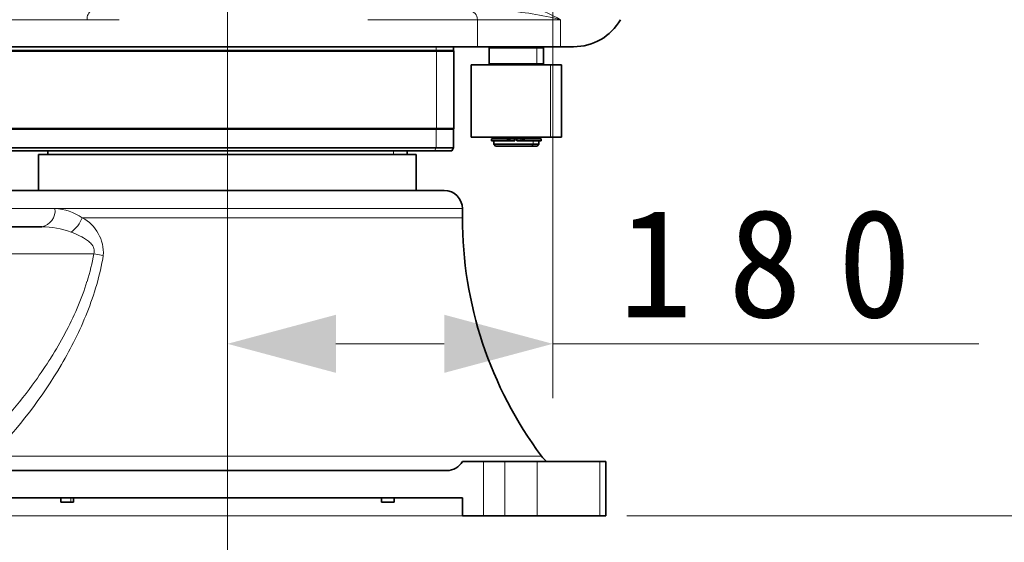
# Model space of a CAD drawing. Header units: millimetres. Extents: x 174 to 8746, y 150 to 6154.
# Tile 16 of 49: x 1833 to 2378, y 3158 to 3447. Entities that reach past the tile are written whole.
import ezdxf

# ---------------------------------------------------------------- set-up
doc = ezdxf.new("R2010")
doc.units = ezdxf.units.MM
doc.header["$MEASUREMENT"] = 0
doc.layers.add('图层0000', color=7, linetype='Continuous', lineweight=25)
doc.layers.add('图层1', color=7, linetype='Continuous', lineweight=35)
doc.dimstyles.new('线性样式 (GB)', dxfattribs={"dimtxt": 2, "dimasz": 2, "dimexe": 1, "dimexo": 0.5, "dimgap": 0.5, "dimtad": 1, "dimdsep": 46, "dimcen": -2.127267, "dimclrd": 7, "dimclre": 7, "dimclrt": 7, "dimadec": 0, "dimazin": 0, "dimtfac": 0.7, "dimtmove": 0, "dimatfit": 1, "dimfxl": 1, "dimfrac": 2, "dimtolj": 1, "dimtzin": 0, "dimlwd": 18, "dimlwe": 18, "dimarcsym": 0})

# ---------------------------------------------------------------- blocks, each defined once
blk = doc.blocks.new('DimBlk2725')
at = {"layer": '图层0000', "color": 7, "linetype": 'Continuous', "lineweight": 18}
for p, q in [((2169.47, 3172.36), (2437.92, 3172.36)), ((2407.92, 3112.36), (2407.92, 2801.65)), ((2913.39, 2741.65), (2377.92, 2741.65))]:
    blk.add_line(p, q, dxfattribs=at)
at = {"layer": '图层0000', "color": 7, "linetype": 'Continuous', "lineweight": -3}
for points in [[(2423.99, 3112.36), (2407.92, 3172.36), (2391.84, 3112.36)], [(2391.84, 2801.65), (2407.92, 2741.65), (2423.99, 2801.65)]]:
    blk.add_solid(points, dxfattribs=at)
at = {"layer": '图层0000', "color": 7, "linetype": 'Continuous', "lineweight": 18, "insert": (2394.26, 2957), "char_height": 60, "attachment_point": 8, "rotation": 90, "line_spacing_factor": 1.2}
blk.add_mtext('\\T1.468750;\\W1;\\FSimSun|b0|i0;14', dxfattribs=at)
blk = doc.blocks.new('DimBlk2726')
at = {"layer": '图层0000', "color": 7, "linetype": 'Continuous', "lineweight": 18}
for p, q in [((1948.39, 3474.46), (1948.39, 2550.71)), ((2783.36, 2737.9), (2783.36, 2550.71)), ((2008.39, 2580.71), (2723.36, 2580.71))]:
    blk.add_line(p, q, dxfattribs=at)
at = {"layer": '图层0000', "color": 7, "linetype": 'Continuous', "lineweight": -3}
for points in [[(2008.39, 2596.78), (1948.39, 2580.71), (2008.39, 2564.63)], [(2723.36, 2564.63), (2783.36, 2580.71), (2723.36, 2596.78)]]:
    blk.add_solid(points, dxfattribs=at)
at = {"layer": '图层0000', "color": 7, "linetype": 'Continuous', "lineweight": 18, "insert": (2438.56, 2594.36), "char_height": 60, "attachment_point": 8, "line_spacing_factor": 1.2}
blk.add_mtext('\\T1.562500;\\W1;\\FSimSun|b0|i0;28', dxfattribs=at)
blk = doc.blocks.new('DimBlk2727')
at = {"layer": '图层0000', "color": 7, "linetype": 'Continuous', "lineweight": 18}
for p, q in [((3868.7, 3666.96), (3868.7, 2430.71)), ((1948.39, 3474.46), (1948.39, 2430.71)), ((2008.39, 2460.71), (3808.7, 2460.71))]:
    blk.add_line(p, q, dxfattribs=at)
at = {"layer": '图层0000', "color": 7, "linetype": 'Continuous', "lineweight": -3}
for points in [[(2008.39, 2476.78), (1948.39, 2460.71), (2008.39, 2444.63)], [(3808.7, 2444.63), (3868.7, 2460.71), (3808.7, 2476.78)]]:
    blk.add_solid(points, dxfattribs=at)
at = {"layer": '图层0000', "color": 7, "linetype": 'Continuous', "lineweight": 18, "insert": (2687.76, 2474.36), "char_height": 60, "attachment_point": 8, "line_spacing_factor": 1.2}
blk.add_mtext('\\T1.562500;\\W1;\\FSimSun|b0|i0;64', dxfattribs=at)
blk = doc.blocks.new('DimBlk2729')
at = {"layer": '图层0000', "color": 7, "linetype": 'Continuous', "lineweight": 18}
for p, q in [((2113.39, 3681.96), (1434.02, 3681.96)), ((1464.02, 3232.36), (1464.02, 3621.96)), ((2104.73, 3172.36), (1434.02, 3172.36))]:
    blk.add_line(p, q, dxfattribs=at)
at = {"layer": '图层0000', "color": 7, "linetype": 'Continuous', "lineweight": -3}
for points in [[(1480.09, 3621.96), (1464.02, 3681.96), (1447.94, 3621.96)], [(1447.94, 3232.36), (1464.02, 3172.36), (1480.09, 3232.36)]]:
    blk.add_solid(points, dxfattribs=at)
at = {"layer": '图层0000', "color": 7, "linetype": 'Continuous', "lineweight": 18, "insert": (1450.36, 3466.5), "char_height": 60, "attachment_point": 8, "rotation": 90, "line_spacing_factor": 1.2}
blk.add_mtext('\\T1.375000;\\W1;\\FSimSun|b0|i0;16.99', dxfattribs=at)
blk = doc.blocks.new('DimBlk2750')
at = {"layer": '图层0000', "color": 7, "linetype": 'Continuous', "lineweight": 18}
for p, q in [((2113.39, 5422.27), (275.03, 5422.27)), ((305.03, 5362.27), (305.03, 3232.36)), ((2104.73, 3172.36), (275.03, 3172.36))]:
    blk.add_line(p, q, dxfattribs=at)
at = {"layer": '图层0000', "color": 7, "linetype": 'Continuous', "lineweight": -3}
for points in [[(321.11, 5362.27), (305.03, 5422.27), (288.95, 5362.27)], [(288.95, 3232.36), (305.03, 3172.36), (321.11, 3232.36)]]:
    blk.add_solid(points, dxfattribs=at)
at = {"layer": '图层0000', "color": 7, "linetype": 'Continuous', "lineweight": 18, "insert": (290.92, 4174.15), "char_height": 60, "attachment_point": 8, "rotation": 90, "line_spacing_factor": 1.2}
blk.add_mtext('\\T1.531250;\\W1;\\FSimSun|b0|i0;75', dxfattribs=at)
blk = doc.blocks.new('DimBlk2751')
at = {"layer": '图层0000', "color": 7, "linetype": 'Continuous', "lineweight": 18}
for p, q in [((2128.39, 3656.96), (2128.39, 3237.53)), ((1948.39, 3431.96), (1948.39, 3237.53)), ((2068.39, 3267.53), (2008.39, 3267.53)), ((2128.39, 3267.53), (2364.26, 3267.53))]:
    blk.add_line(p, q, dxfattribs=at)
at = {"layer": '图层0000', "color": 7, "linetype": 'Continuous', "lineweight": -3}
for points in [[(2008.39, 3283.61), (1948.39, 3267.53), (2008.39, 3251.46)], [(2068.39, 3251.46), (2128.39, 3267.53), (2068.39, 3283.61)]]:
    blk.add_solid(points, dxfattribs=at)
at = {"layer": '图层0000', "color": 7, "linetype": 'Continuous', "lineweight": 18, "insert": (2255.78, 3281.19), "char_height": 60, "attachment_point": 8, "line_spacing_factor": 1.2}
blk.add_mtext('\\T1.484375;\\W1;\\FSimSun|b0|i0;180', dxfattribs=at)

msp = doc.modelspace()

# ---------------------------------------------------------------- hatches: boundary and pattern name
at = {"layer": '图层0000', "linetype": 'Continuous', "lineweight": -3}
h = msp.add_hatch(dxfattribs=at)
h.set_pattern_fill('ANSI31', color=256, scale=95.25, style=0, pattern_type=2)
h.set_pattern_definition([(45, (0, 0), (-67.3519, 67.3519), [])])
edge = h.paths.add_edge_path(flags=16)
edge.add_arc((2928.394, 3681.96), 940.31, 261.127489, 360)
edge.add_arc((2128.394, 3681.96), 1740.31, 0, 160)
edge.add_arc((1376.64, 3955.576), 940.31, 23.285228, 160)
edge.add_arc((2128.394, 3681.96), 654.97, 0, 80.157033)
edge.add_line((2783.364, 3681.96), (2783.364, 2752.901))

# ---------------------------------------------------------------- linework, layer by layer
at = {"layer": '图层0000', "color": 251, "linetype": 'Continuous', "lineweight": 18}
for p, q in [((1870.808, 3446.96), (1798.478, 3446.96)), ((1888.394, 3446.96), (1870.808, 3446.96)), ((1948.394, 3431.96), (1948.394, 3446.96)), ((2025.981, 3446.96), (2086.675, 3446.96)), ((2086.675, 3446.96), (2086.675, 3431.96)), ((2132.768, 3446.96), (2086.675, 3446.96)), ((2132.768, 3431.96), (2132.768, 3446.96)), ((1900.559, 3429.96), (1900.463, 3429.527)), ((2063.879, 3429.96), (2063.879, 3431.96)), ((2064.11, 3386.793), (2064.11, 3429.527)), ((2119.148, 3431.96), (2119.524, 3431.46)), ((2119.524, 3431.46), (2119.524, 3422.46)), ((2112.364, 3422.46), (2112.364, 3421.96)), ((2127.062, 3421.96), (2127.062, 3381.96)), ((1900.463, 3386.793), (1900.559, 3386.36)), ((2063.879, 3375.96), (2063.879, 3386.36)), ((2104.89, 3379.86), (2104.89, 3381.06)), ((2110.808, 3379.86), (2110.808, 3381.06)), ((2112.364, 3381.06), (2112.364, 3379.96)), ((2117.64, 3381.96), (2117.64, 3381.06)), ((2117.64, 3379.86), (2117.64, 3377.96)), ((2121.996, 3381.06), (2121.996, 3379.86)), ((2040.32, 3372.36), (2040.32, 3374.36)), ((2063.026, 3374.36), (2063.879, 3375.96)), ((2117.64, 3377.96), (2116.886, 3376.96)), ((1948.394, 3342.36), (1948.394, 3352.36)), ((1821.743, 3342.36), (1852.905, 3342.36)), ((1852.905, 3342.36), (1821.743, 3342.36)), ((1852.905, 3342.36), (1948.394, 3342.36)), ((1948.394, 3342.36), (2078.394, 3342.36)), ((1948.394, 3337.36), (1867.978, 3337.36)), ((2078.394, 3337.36), (1948.394, 3337.36)), ((1948.394, 3337.36), (1948.394, 3205.419)), ((1874.456, 3317.36), (1708.394, 3317.36)), ((1874.456, 3317.36), (1708.394, 3317.36)), ((1874.456, 3317.36), (1879.678, 3316.412)), ((1817.943, 3205.419), (1948.394, 3205.419)), ((1948.394, 3205.419), (2122.102, 3205.419)), ((2090.139, 3202.36), (2090.139, 3172.36)), ((2101.951, 3202.36), (2101.951, 3172.36)), ((2119.735, 3172.36), (2119.735, 3202.36)), ((2154.471, 3172.36), (2154.471, 3202.36)), ((1861.772, 3180.06), (1861.772, 3182.36)), ((2033.674, 3182.36), (2033.674, 3180.06)), ((1856.144, 3180.06), (1861.772, 3180.06)), ((1863.144, 3180.06), (1861.772, 3180.06)), ((2033.674, 3180.06), (2040.644, 3180.06))]:
    msp.add_line(p, q, dxfattribs=at)
for centre, radius, start, end in [((2093.848, 3378.881), 78.418, 60.24364, 84.66291), ((1875.218, 3447.847), 4.498, 113.91687, 191.38337), ((2081.862, 3447.147), 4.817, 357.76671, 87.57733), ((2090.057, 3279.324), 172.991, 75.70594, 86.32584), ((1843.992, 3341.208), 8.987, 280.04326, 7.35962), ((1851.608, 3313.231), 29.157, 55.84537, 87.45092), ((1852.857, 3342.66), 16.023, 303.89202, 340.68294), ((1857.569, 3317.805), 22.152, 356.39474, 61.97553), ((1844.697, 3282.276), 50.091, 70.04489, 89.01296), ((1861.599, 3180.028), 0.176, 287.10156, 10.29939), ((2033.873, 3180.059), 0.199, 179.7585, 269.75645)]:
    msp.add_arc(centre, radius, start, end, dxfattribs=at)
for points, knots in [([(1861.792, 3329.36), (1862.679, 3329.045), (1863.488, 3328.731), (1865.675, 3327.82), (1867.45, 3326.959), (1869.47, 3325.752), (1871.1, 3324.65), (1872.108, 3323.758), (1874.443, 3321.282), (1875.076, 3319.408), (1874.456, 3317.36)], [0, 0, 0, 0, 0.125, 0.125, 0.375, 0.375, 0.5019531, 0.625, 0.6269531, 1, 1, 1, 1]), ([(1874.456, 3317.36), (1873.526, 3312.239), (1872.255, 3307.147), (1870.654, 3302.018), (1869.169, 3297.268), (1867.302, 3292.226), (1863.034, 3282.275), (1860.879, 3277.84), (1858.375, 3273.137), (1856.064, 3268.797), (1853.414, 3264.218), (1850.602, 3259.726), (1847.982, 3255.544), (1844.957, 3251.034), (1833.245, 3234.664), (1822.933, 3222.504), (1811.919, 3211.389)], [0, 0, 0, 0, 0.125, 0.125, 0.1259766, 0.25, 0.25, 0.375, 0.375, 0.3759766, 0.5, 0.5, 0.5009766, 0.625, 0.6259766, 1, 1, 1, 1]), ([(1879.678, 3316.412), (1877.864, 3305.527), (1871.502, 3284.306), (1852.26, 3246.148), (1832.78, 3220.984), (1817.943, 3205.419)], [0, 0, 0, 0, 0.25, 0.5, 1, 1, 1, 1])]:
    msp.add_open_spline(points, degree=3, knots=knots, dxfattribs=at)
msp.add_rational_spline([(2033.674, 3180.06), (2033.644, 3180.06), (2033.644, 3180.06)], [1, 0.973758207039, 0.952218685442], degree=2, dxfattribs=at)
at = {"layer": '图层1', "color": 7, "linetype": 'Continuous', "lineweight": 35}
for p, q in [((1798.478, 3431.96), (1948.394, 3431.96)), ((1900.463, 3429.527), (1823.144, 3429.527)), ((1823.394, 3429.96), (1900.559, 3429.96)), ((2064.11, 3429.527), (1900.463, 3429.527)), ((2063.879, 3429.96), (1900.559, 3429.96)), ((1948.394, 3431.96), (2086.675, 3431.96)), ((2073.394, 3429.96), (2063.879, 3429.96)), ((2064.11, 3429.527), (2073.644, 3429.527)), ((2073.394, 3431.96), (2073.394, 3429.96)), ((2073.644, 3429.527), (2073.394, 3429.96)), ((2073.644, 3386.793), (2073.644, 3429.527)), ((2086.675, 3431.96), (2132.768, 3431.96)), ((2093.218, 3431.46), (2093.718, 3431.96)), ((2093.218, 3431.46), (2119.524, 3431.46)), ((2093.218, 3431.46), (2093.218, 3422.46)), ((2123.218, 3431.46), (2119.524, 3431.46)), ((2123.218, 3431.46), (2122.718, 3431.96)), ((2123.218, 3431.46), (2123.218, 3422.46)), ((2139.941, 3431.96), (2132.768, 3431.96)), ((2093.218, 3422.46), (2119.524, 3422.46)), ((2102.718, 3421.96), (2102.718, 3422.46)), ((2113.718, 3421.96), (2113.718, 3422.46)), ((2119.524, 3422.46), (2123.218, 3422.46)), ((2083.218, 3421.96), (2127.062, 3421.96)), ((2083.218, 3381.96), (2083.218, 3421.96)), ((2133.218, 3421.96), (2127.062, 3421.96)), ((2133.218, 3381.96), (2133.218, 3421.96)), ((1823.144, 3386.793), (1900.463, 3386.793)), ((1900.559, 3386.36), (1823.394, 3386.36)), ((1900.463, 3386.793), (2064.11, 3386.793)), ((1900.559, 3386.36), (2063.879, 3386.36)), ((2063.879, 3386.36), (2073.394, 3386.36)), ((2073.644, 3386.793), (2064.11, 3386.793)), ((2073.644, 3386.793), (2073.394, 3386.36)), ((2073.394, 3375.96), (2073.394, 3386.36)), ((2127.062, 3381.96), (2083.218, 3381.96)), ((2103.336, 3381.06), (2094.449, 3381.06)), ((2094.449, 3381.06), (2094.449, 3379.86)), ((2094.449, 3379.86), (2103.336, 3379.86)), ((2095.718, 3381.06), (2095.718, 3381.96)), ((2095.718, 3377.96), (2095.718, 3379.86)), ((2103.336, 3381.06), (2104.068, 3381.06)), ((2103.336, 3379.86), (2103.336, 3381.06)), ((2104.068, 3379.96), (2103.336, 3379.96)), ((2104.068, 3379.86), (2103.336, 3379.86)), ((2104.89, 3381.06), (2104.068, 3381.06)), ((2104.068, 3381.06), (2104.068, 3379.86)), ((2104.068, 3379.86), (2104.89, 3379.86)), ((2107.249, 3381.06), (2104.89, 3381.06)), ((2104.89, 3379.86), (2107.249, 3379.86)), ((2107.249, 3379.86), (2107.249, 3381.06)), ((2107.327, 3381.06), (2107.249, 3381.06)), ((2107.249, 3379.86), (2107.347, 3379.86)), ((2107.327, 3381.06), (2108.449, 3381.06)), ((2107.347, 3379.96), (2107.347, 3381.06)), ((2108.449, 3379.86), (2108.449, 3381.06)), ((2110.808, 3381.06), (2108.449, 3381.06)), ((2110.808, 3379.86), (2108.449, 3379.86)), ((2111.667, 3381.06), (2110.808, 3381.06)), ((2111.667, 3379.86), (2110.808, 3379.86)), ((2111.667, 3381.06), (2112.533, 3381.06)), ((2111.667, 3379.86), (2111.667, 3381.06)), ((2112.533, 3379.96), (2111.667, 3379.96)), ((2111.708, 3379.86), (2111.667, 3379.86)), ((2112.533, 3379.86), (2111.708, 3379.86)), ((2121.996, 3381.06), (2112.533, 3381.06)), ((2112.533, 3381.06), (2112.533, 3379.86)), ((2112.533, 3379.86), (2121.996, 3379.86)), ((2120.718, 3381.06), (2120.718, 3381.96)), ((2120.718, 3377.96), (2120.718, 3379.86)), ((2121.999, 3381.06), (2121.999, 3379.86)), ((2127.062, 3381.96), (2133.218, 3381.96)), ((1823.394, 3375.96), (2063.879, 3375.96)), ((1824.318, 3374.36), (2063.026, 3374.36)), ((1848.894, 3372.36), (1848.894, 3374.36)), ((2047.894, 3372.36), (2047.894, 3374.36)), ((2072.471, 3374.36), (2063.026, 3374.36)), ((2073.394, 3375.96), (2063.879, 3375.96)), ((2073.394, 3375.96), (2072.471, 3374.36)), ((2117.64, 3377.96), (2095.718, 3377.96)), ((2095.718, 3377.96), (2096.718, 3376.96)), ((2116.886, 3376.96), (2096.718, 3376.96)), ((2116.886, 3376.96), (2119.718, 3376.96)), ((2117.64, 3377.96), (2120.718, 3377.96)), ((2120.718, 3377.96), (2119.718, 3376.96)), ((1843.894, 3352.36), (1843.894, 3372.36)), ((1843.894, 3372.36), (2052.894, 3372.36)), ((2052.894, 3372.36), (2052.894, 3352.36)), ((1948.394, 3352.36), (1828.396, 3352.36)), ((2068.394, 3352.36), (1948.394, 3352.36)), ((2078.394, 3337.36), (2078.394, 3342.36)), ((1845.56, 3332.36), (1708.394, 3332.36)), ((2078.394, 3202.36), (2090.139, 3202.36)), ((2101.951, 3202.36), (2090.139, 3202.36)), ((2119.735, 3202.36), (2101.951, 3202.36)), ((2154.471, 3202.36), (2119.735, 3202.36)), ((2157.74, 3202.36), (2154.471, 3202.36)), ((2157.74, 3202.36), (2157.74, 3172.36)), ((1827.055, 3197.36), (2069.734, 3197.36)), ((1818.394, 3182.36), (2078.394, 3182.36)), ((1856.144, 3182.36), (1856.144, 3180.06)), ((1863.144, 3182.36), (1863.144, 3180.06)), ((2033.644, 3182.36), (2033.644, 3180.06)), ((2040.644, 3182.36), (2040.644, 3180.06)), ((2078.394, 3172.36), (2078.394, 3182.36)), ((1856.344, 3179.86), (1861.651, 3179.86)), ((1862.944, 3179.86), (1861.651, 3179.86)), ((2033.872, 3179.86), (2040.444, 3179.86)), ((2090.139, 3172.36), (2078.394, 3172.36)), ((2090.139, 3172.36), (2101.951, 3172.36)), ((2101.951, 3172.36), (2119.735, 3172.36)), ((2119.735, 3172.36), (2154.471, 3172.36)), ((2154.471, 3172.36), (2157.74, 3172.36))]:
    msp.add_line(p, q, dxfattribs=at)
for centre, radius, start, end in [((2139.941, 3461.96), 30, 270, 330), ((2068.394, 3342.36), 10, 0, 90), ((2299.394, 3337.36), 221, 180, 216.6564), ((2138.146, 3217.36), 20, 216.65641, 228.59038), ((2069.734, 3207.36), 10, 270, 330), ((1856.344, 3180.06), 0.2, 180, 269.99959), ((1862.944, 3180.06), 0.2, 270.00202, 0), ((2033.844, 3180.06), 0.2, 180, 269.99901), ((2040.444, 3180.06), 0.2, 270.00099, 0)]:
    msp.add_arc(centre, radius, start, end, dxfattribs=at)
msp.add_rational_spline([(2033.872, 3179.86), (2033.844, 3179.86), (2033.844, 3179.86)], [1, 0.973758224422, 0.952218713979], degree=2, dxfattribs=at)

# ---------------------------------------------------------------- dimensions: what is measured, and where the dimension line sits
at = {"layer": '图层0000', "color": 7, "linetype": 'Continuous', "lineweight": -3}
for base, p1, p2, angle, override, picture, middle in [((305.029, 3172.36), (2128.394, 5422.27), (2119.735, 3172.36), 270, {"dimscale": 1, "dimtxt": 60, "dimasz": 60, "dimexe": 30, "dimexo": 15, "dimgap": 15, "dimtad": 1, "dimtih": 0, "dimtoh": 0, "dimdec": 0, "dimlfac": 1, "dimrnd": 0, "dimzin": 8, "dimdsep": 46, "dimlunit": 2, "dimpost": '<>', "dimtxsty": 'Standard', "dimsah": 0, "dimtsz": 0, "dimcen": -63.818014, "dimdle": 0, "dimse1": 0, "dimse2": 0, "dimsd1": 0, "dimsd2": 0, "dimclrd": 7, "dimclre": 7, "dimclrt": 7, "dimaunit": 0, "dimadec": 0, "dimazin": 2, "dimtol": 0, "dimlim": 0, "dimtp": 0, "dimtm": 0, "dimtfac": 0.7, "dimtdec": 2, "dimtix": 0, "dimtofl": 1, "dimtmove": 0, "dimatfit": 1, "dimtfillclr": 0, "dimfrac": 2, "dimtzin": 0, "dimlwd": 18, "dimlwe": 18}, 'DimBlk2750', (305.029, 4174.154)), ((1464.016, 3681.96), (2119.735, 3172.36), (2128.394, 3681.96), 90, {"dimscale": 1, "dimtxt": 60, "dimasz": 60, "dimexe": 30, "dimexo": 15, "dimgap": 15, "dimtad": 1, "dimtih": 0, "dimtoh": 0, "dimdec": 2, "dimlfac": 1, "dimrnd": 0, "dimzin": 8, "dimdsep": 46, "dimlunit": 2, "dimpost": '<>', "dimtxsty": 'Standard', "dimsah": 0, "dimtsz": 0, "dimcen": -63.818014, "dimdle": 0, "dimse1": 0, "dimse2": 0, "dimsd1": 0, "dimsd2": 0, "dimclrd": 7, "dimclre": 7, "dimclrt": 7, "dimaunit": 0, "dimadec": 0, "dimazin": 2, "dimtol": 0, "dimlim": 0, "dimtp": 0, "dimtm": 0, "dimtfac": 0.7, "dimtdec": 2, "dimtix": 0, "dimtofl": 1, "dimtmove": 0, "dimatfit": 1, "dimtfillclr": 0, "dimfrac": 2, "dimtzin": 0, "dimlwd": 18, "dimlwe": 18}, 'DimBlk2729', (1464.016, 3466.496)), ((1948.394, 3267.534), (2128.394, 3671.96), (1948.394, 3446.96), 180, {"dimscale": 1, "dimtxt": 60, "dimasz": 60, "dimexe": 30, "dimexo": 15, "dimgap": 15, "dimtad": 1, "dimtih": 0, "dimtoh": 0, "dimdec": 2, "dimlfac": 1, "dimrnd": 0, "dimzin": 8, "dimdsep": 46, "dimlunit": 2, "dimpost": '<>', "dimtxsty": 'Standard', "dimsah": 0, "dimtsz": 0, "dimcen": -63.818014, "dimdle": 0, "dimse1": 0, "dimse2": 0, "dimsd1": 0, "dimsd2": 0, "dimclrd": 7, "dimclre": 7, "dimclrt": 7, "dimaunit": 0, "dimadec": 0, "dimazin": 2, "dimtol": 0, "dimlim": 0, "dimtp": 0, "dimtm": 0, "dimtfac": 0.7, "dimtdec": 2, "dimtix": 0, "dimtofl": 1, "dimtmove": 0, "dimatfit": 1, "dimtfillclr": 0, "dimfrac": 2, "dimtzin": 0, "dimlwd": 18, "dimlwe": 18}, 'DimBlk2751', (2280.644, 3267.534)), ((2407.917, 2741.65), (2154.471, 3172.36), (2928.394, 2741.65), 270, {"dimscale": 1, "dimtxt": 60, "dimasz": 60, "dimexe": 30, "dimexo": 15, "dimgap": 15, "dimtad": 1, "dimtih": 0, "dimtoh": 0, "dimdec": 0, "dimlfac": 1, "dimrnd": 0, "dimzin": 8, "dimdsep": 46, "dimlunit": 2, "dimpost": '<>', "dimtxsty": 'Standard', "dimsah": 0, "dimtsz": 0, "dimcen": -63.818014, "dimdle": 0, "dimse1": 0, "dimse2": 0, "dimsd1": 0, "dimsd2": 0, "dimclrd": 7, "dimclre": 7, "dimclrt": 7, "dimaunit": 0, "dimadec": 0, "dimazin": 2, "dimtol": 0, "dimlim": 0, "dimtp": 0, "dimtm": 0, "dimtfac": 0.7, "dimtdec": 2, "dimtix": 0, "dimtofl": 1, "dimtmove": 0, "dimatfit": 1, "dimtfillclr": 0, "dimfrac": 2, "dimtzin": 0, "dimlwd": 18, "dimlwe": 18}, 'DimBlk2725', (2407.917, 2957.005))]:
    dim = msp.add_linear_dim(base=base, p1=p1, p2=p2, angle=angle, text='\\T1.25;\\W1;\\FSimSun;<>', dimstyle='线性样式 (GB)', override=override, dxfattribs=at)
    dim.commit()
    dim.dimension.update_dxf_attribs({"geometry": picture, "text_midpoint": middle, "dimtype": 160})
for base, p2, override, picture, middle in [((3868.704, 2460.707), (3868.704, 3681.96), {"dimscale": 1, "dimtxt": 60, "dimasz": 60, "dimexe": 30, "dimexo": 15, "dimgap": 15, "dimtad": 1, "dimtih": 0, "dimtoh": 0, "dimdec": 0, "dimlfac": 1, "dimrnd": 0, "dimzin": 8, "dimdsep": 46, "dimlunit": 2, "dimpost": '<>', "dimtxsty": 'Standard', "dimsah": 0, "dimtsz": 0, "dimcen": -63.818014, "dimdle": 0, "dimse1": 0, "dimse2": 0, "dimsd1": 0, "dimsd2": 0, "dimclrd": 7, "dimclre": 7, "dimclrt": 7, "dimaunit": 0, "dimadec": 0, "dimazin": 2, "dimtol": 0, "dimlim": 0, "dimtp": 0, "dimtm": 0, "dimtfac": 0.7, "dimtdec": 2, "dimtix": 0, "dimtofl": 1, "dimtmove": 0, "dimatfit": 1, "dimtfillclr": 0, "dimfrac": 2, "dimtzin": 0, "dimlwd": 18, "dimlwe": 18}, 'DimBlk2727', (2687.757, 2460.707)), ((2783.364, 2580.707), (2783.364, 2752.901), {"dimscale": 1, "dimtxt": 60, "dimasz": 60, "dimexe": 30, "dimexo": 15, "dimgap": 15, "dimtad": 1, "dimtih": 0, "dimtoh": 0, "dimdec": 0, "dimlfac": 1, "dimrnd": 0, "dimzin": 8, "dimdsep": 46, "dimlunit": 2, "dimpost": '<>', "dimtxsty": 'Standard', "dimsah": 0, "dimtsz": 0, "dimcen": -63.818014, "dimdle": 0, "dimse1": 0, "dimse2": 0, "dimsd1": 0, "dimsd2": 0, "dimclrd": 7, "dimclre": 7, "dimclrt": 7, "dimaunit": 0, "dimadec": 0, "dimazin": 2, "dimtol": 0, "dimlim": 0, "dimtp": 0, "dimtm": 0, "dimtfac": 0.7, "dimtdec": 2, "dimtix": 0, "dimtofl": 1, "dimtmove": 0, "dimatfit": 3, "dimtfillclr": 0, "dimfrac": 2, "dimtzin": 0, "dimlwd": 18, "dimlwe": 18}, 'DimBlk2726', (2438.562, 2580.707))]:
    dim = msp.add_linear_dim(base=base, p1=(1948.394, 3489.46), p2=p2, text='\\T1.25;\\W1;\\FSimSun;<>', dimstyle='线性样式 (GB)', override=override, dxfattribs=at)
    dim.commit()
    dim.dimension.update_dxf_attribs({"geometry": picture, "text_midpoint": middle, "dimtype": 160})

doc.saveas('drawing.dxf')
